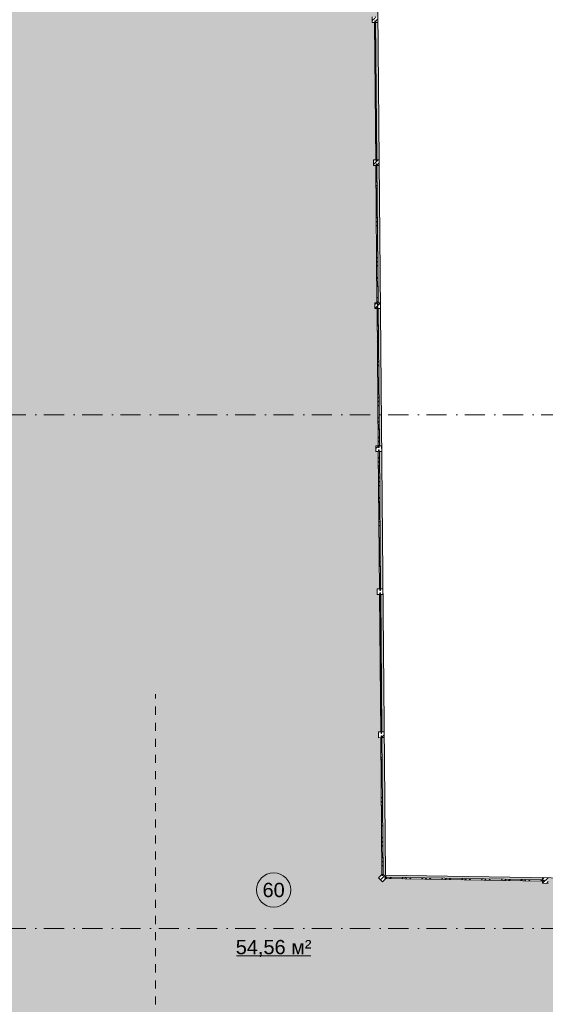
# Model space of a CAD drawing. Header units: millimetres. Extents: x -59761 to 112741, y -57975 to 46221.
# Tile 64 of 256: x -23997 to -14785, y -10329 to 6926. Entities that reach past the tile are written whole.
import ezdxf

# ---------------------------------------------------------------- set-up
doc = ezdxf.new("R2010")
doc.units = ezdxf.units.MM
for name, pattern in [('Wipeout_Contour', [1000, 0, -1000]), ('короткая штриховая', [282.222222, 141.111111, -141.111111]), ('Штрихпунктирная', [670.277762, 352.777767, -176.388884, 0, -141.111112])]:
    doc.linetypes.add(name, pattern=pattern)
for name, color, linetype in [('2D - Зонирования', 7, 'Continuous'), ('Местность - Граница участка', 7, 'Continuous'), ('Местность - Забор', 7, 'Continuous'), ('Элемент модели - Границы зон', 7, 'Continuous'), ('Элемент модели - Зоны уличных помещений', 7, 'Continuous'), ('Элемент Модели - Оси', 2, 'Continuous')]:
    doc.layers.add(name, color=color, linetype=linetype)
doc.styles.add('СГЕНЕРИР_СТИЛЬ_1', font='arial.ttf')
doc.linetypes.add('С Квадратами', pattern='A,0,[6,АР 2 Архитектурные решения dwg1.Shx,S=15.679009,R=0,X=0,Y=0],-1975.555086,0', length=1975.555086)
pattern_1 = [(45, (-45000, -54000), (-176.7767, 176.7767), []), (45, (-45035.36, -53964.64), (-176.7767, 176.7767), []), (45, (-45070.7, -53929.3), (-176.7767, 176.7767), [])]

msp = doc.modelspace()

# ---------------------------------------------------------------- hatches: boundary and pattern name
at = {"layer": '2D - Зонирования', "linetype": 'Continuous', "lineweight": 0}
msp.add_hatch(color=255, dxfattribs=at).paths.add_polyline_path([(-55347.43, -39762.31), (-18842.26, -39151.01), (-18943.58, -38206.96), (-9054.66, -37740.31), (-9597.52, -8195.44), (-17586.84, -8062.63), (-17806.12, 16976.59), (-56422.34, 46220.98), (-56249.55, 32660.99)])

# ---------------------------------------------------------------- linework, layer by layer
at = {"layer": '2D - Зонирования', "color": 7, "linetype": 'Continuous', "lineweight": 15, "flags": 128}
msp.add_lwpolyline([(-55347.43, -39762.31), (-18842.26, -39151.01), (-18943.58, -38206.96), (-9054.66, -37740.31), (-9597.52, -8195.44), (-17586.84, -8062.63), (-17806.12, 16976.59), (-56422.34, 46220.98), (-56249.55, 32660.99)], close=True, dxfattribs=at)
at = {"layer": 'Местность - Граница участка', "color": 7, "linetype": 'С Квадратами', "lineweight": 0}
msp.add_lwpolyline([(-55347.43, -39762.31), (-18842.26, -39151.01), (-18943.58, -38206.96), (-9054.66, -37740.31), (-9597.52, -8195.44), (-17586.84, -8062.63), (-17806.12, 16976.59), (-56422.34, 46220.98), (-56249.55, 32660.99)], close=True, dxfattribs=at)
at = {"layer": 'Элемент модели - Зоны уличных помещений', "color": 7, "linetype": 'Continuous', "lineweight": 15}
msp.add_line((-20196.69, -9478.06), (-18896.11, -9478.06), dxfattribs=at)
at = {"layer": 'Элемент модели - Зоны уличных помещений', "color": 7, "linetype": 'Continuous', "lineweight": 15, "flags": 128}
msp.add_lwpolyline([(-19246.4, -8324.49, 1), (-19846.4, -8324.49, 1)], format="xyb", close=True, dxfattribs=at)
at = {"layer": 'Элемент Модели - Оси', "color": 7, "linetype": 'Штрихпунктирная', "lineweight": 15}
for p, q in [((-57760.58, 0), (110650, 0)), ((-57760.58, -9000), (110650, -9000))]:
    msp.add_line(p, q, dxfattribs=at)

# ---------------------------------------------------------------- texts
at = {"layer": 'Элемент модели - Зоны уличных помещений', "color": 7, "lineweight": 15, "char_height": 250, "attachment_point": 5, "style": 'СГЕНЕРИР_СТИЛЬ_1'}
for s, insert in [('\\A1;{\\pqc;\\fArial|b0|i0|c204|p38;60}', (-19546.4, -8326.55)), ('\\A1;{\\pqc;\\fArial|b0|i0|c204|p38;54,56 м²}', (-19546.4, -9348.75))]:
    msp.add_mtext(s, dxfattribs=dict(at, insert=insert))

# ---------------------------------------------------------------- next in the draw order: wipeouts: each hides what was drawn before it
at = {"color": 254, "linetype": 'Wipeout_Contour', "lineweight": 0, "ltscale": 29491269.06598305}
msp.add_wipeout([(-17663.48, -5655.53), (-17668.48, -5655.57), (-17647.5, -8051.83), (-17642.54, -8046.91), (-17642.32, -8072.03), (-17632.32, -8071.95), (-17632.55, -8045.29), (-17627.51, -8050.38), (-17648.48, -5655.4), (-17653.48, -5655.44), (-17653.74, -5625.44), (-17663.74, -5625.53)], dxfattribs=at).dxf.layer = 'Местность - Забор'

# ---------------------------------------------------------------- next in the draw order: wipeouts: each hides what was drawn before it
at = {"color": 254, "linetype": 'Wipeout_Contour', "lineweight": 0, "ltscale": 29487444.72322223}
msp.add_wipeout([(-17685.43, -3149.19), (-17690.43, -3149.23), (-17669.36, -5555.57), (-17664.36, -5555.53), (-17664.09, -5585.53), (-17654.09, -5585.44), (-17654.36, -5555.44), (-17649.36, -5555.4), (-17670.43, -3149.06), (-17675.43, -3149.1), (-17675.69, -3119.1), (-17685.69, -3119.19)], dxfattribs=at).dxf.layer = 'Местность - Забор'
at = {"color": 254, "linetype": 'Wipeout_Contour', "lineweight": 0, "ltscale": 29510320.89807783}
msp.add_wipeout([(-17597.06, -8107.48), (-17597.22, -8117.48), (-17572.1, -8117.89), (-17577.06, -8122.81), (-14835.21, -8167.87), (-14835.13, -8162.87), (-14805.13, -8163.36), (-14804.97, -8153.36), (-14834.96, -8152.87), (-14834.88, -8147.87), (-17575.45, -8102.83), (-17570.41, -8107.92)], dxfattribs=at).dxf.layer = 'Местность - Забор'

# ---------------------------------------------------------------- next in the draw order: linework, layer by layer
at = {"layer": 'Местность - Забор', "color": 7, "linetype": 'Continuous', "lineweight": 15, "flags": 128}
for points in [[(-17647.5, -8051.83), (-17668.48, -5655.57)], [(-17627.51, -8050.38), (-17648.48, -5655.4)], [(-14834.88, -8147.87), (-17575.45, -8102.83)], [(-14835.21, -8167.87), (-17577.06, -8122.81)]]:
    msp.add_lwpolyline(points, dxfattribs=at)

# ---------------------------------------------------------------- next in the draw order: wipeouts: each hides what was drawn before it
at = {"color": 254, "linetype": 'Wipeout_Contour', "lineweight": 0, "ltscale": 29483638.67188938}
msp.add_wipeout([(-17707.38, -642.85), (-17712.38, -642.89), (-17691.31, -3049.24), (-17686.31, -3049.19), (-17686.04, -3079.19), (-17676.04, -3079.1), (-17676.31, -3049.1), (-17671.31, -3049.06), (-17692.38, -642.72), (-17697.38, -642.76), (-17697.64, -612.76), (-17707.64, -612.85)], dxfattribs=at).dxf.layer = 'Местность - Забор'

# ---------------------------------------------------------------- next in the draw order: linework, layer by layer
at = {"layer": 'Местность - Забор', "color": 7, "linetype": 'Continuous', "lineweight": 15, "flags": 128}
for points in [[(-17669.36, -5555.57), (-17690.43, -3149.23)], [(-17649.36, -5555.4), (-17670.43, -3149.06)]]:
    msp.add_lwpolyline(points, dxfattribs=at)

# ---------------------------------------------------------------- next in the draw order: wipeouts: each hides what was drawn before it
at = {"color": 254, "linetype": 'Wipeout_Contour', "lineweight": 0, "ltscale": 29479862.81583223}
msp.add_wipeout([(-17734.33, 1863.45), (-17713.26, -542.9), (-17708.26, -542.85), (-17707.99, -572.85), (-17697.99, -572.76), (-17698.26, -542.76), (-17693.26, -542.72), (-17714.33, 1863.62), (-17719.33, 1863.58), (-17719.59, 1893.58), (-17729.59, 1893.49), (-17729.33, 1863.49)], dxfattribs=at).dxf.layer = 'Местность - Забор'

# ---------------------------------------------------------------- next in the draw order: linework, layer by layer
at = {"layer": 'Местность - Забор', "color": 7, "linetype": 'Continuous', "lineweight": 15, "flags": 128}
for points in [[(-17691.31, -3049.24), (-17712.38, -642.89)], [(-17671.31, -3049.06), (-17692.38, -642.72)]]:
    msp.add_lwpolyline(points, dxfattribs=at)

# ---------------------------------------------------------------- next in the draw order: wipeouts: each hides what was drawn before it
at = {"color": 254, "linetype": 'Wipeout_Contour', "lineweight": 0, "ltscale": 29476117.16690246}
msp.add_wipeout([(-17756.28, 4369.79), (-17735.21, 1963.44), (-17730.21, 1963.49), (-17729.94, 1933.49), (-17719.94, 1933.58), (-17720.21, 1963.58), (-17715.21, 1963.62), (-17736.28, 4369.96), (-17741.28, 4369.92), (-17741.54, 4399.92), (-17751.54, 4399.83), (-17751.28, 4369.83)], dxfattribs=at).dxf.layer = 'Местность - Забор'
at = {"color": 254, "linetype": 'Wipeout_Contour', "lineweight": 0, "ltscale": 9830421.924893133}
msp.add_wipeout([(-17647.32, -8072.08), (-17627.32, -8071.9), (-17648.74, -5625.4), (-17668.74, -5625.57)], dxfattribs=at).dxf.layer = 'Местность - Забор'

# ---------------------------------------------------------------- next in the draw order: hatches: boundary and pattern name
at = {"layer": 'Местность - Забор', "linetype": 'Continuous', "lineweight": 5}
h = msp.add_hatch(dxfattribs=at)
h.set_pattern_fill('АЛЮМИНИЙ_000D', style=0, pattern_type=2)
h.set_pattern_definition(pattern_1)
h.paths.add_polyline_path([(-17647.32, -8072.08), (-17627.32, -8071.9), (-17648.74, -5625.4), (-17668.74, -5625.57)])

# ---------------------------------------------------------------- next in the draw order: linework, layer by layer
at = {"layer": 'Местность - Забор', "color": 7, "linetype": 'Continuous', "lineweight": 15, "flags": 128}
for points in [[(-17713.26, -542.9), (-17734.33, 1863.45)], [(-17693.26, -542.72), (-17714.33, 1863.62)]]:
    msp.add_lwpolyline(points, dxfattribs=at)
msp.add_lwpolyline([(-17647.32, -8072.08), (-17627.32, -8071.9), (-17648.74, -5625.4), (-17668.74, -5625.57)], close=True, dxfattribs=at)

# ---------------------------------------------------------------- next in the draw order: wipeouts: each hides what was drawn before it
at = {"color": 254, "linetype": 'Wipeout_Contour', "lineweight": 0, "ltscale": 29472401.73613189}
msp.add_wipeout([(-17778.23, 6876.13), (-17757.16, 4469.78), (-17752.16, 4469.83), (-17751.89, 4439.83), (-17741.89, 4439.92), (-17742.16, 4469.92), (-17737.16, 4469.96), (-17758.23, 6876.3), (-17763.23, 6876.26), (-17763.49, 6906.26), (-17773.49, 6906.17), (-17773.23, 6876.17)], dxfattribs=at).dxf.layer = 'Местность - Забор'

# ---------------------------------------------------------------- next in the draw order: linework, layer by layer
at = {"layer": 'Местность - Забор', "color": 7, "linetype": 'Continuous', "lineweight": 15, "flags": 128}
for points in [[(-17757.16, 4469.78), (-17778.23, 6876.13)], [(-17737.16, 4469.96), (-17758.23, 6876.3)], [(-17735.21, 1963.44), (-17756.28, 4369.79)], [(-17715.21, 1963.62), (-17736.28, 4369.96)]]:
    msp.add_lwpolyline(points, dxfattribs=at)

# ---------------------------------------------------------------- next in the draw order: wipeouts: each hides what was drawn before it
at = {"color": 254, "linetype": 'Wipeout_Contour', "lineweight": 0, "ltscale": 9829148.279431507}
msp.add_wipeout([(-17669.09, -5585.57), (-17649.1, -5585.4), (-17670.69, -3119.06), (-17690.69, -3119.23)], dxfattribs=at).dxf.layer = 'Местность - Забор'
at = {"color": 254, "linetype": 'Wipeout_Contour', "lineweight": 0, "ltscale": 9836782.397981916}
msp.add_wipeout([(-14805.21, -8168.36), (-14804.88, -8148.37), (-17596.97, -8102.48), (-17597.3, -8122.48)], dxfattribs=at).dxf.layer = 'Местность - Забор'

# ---------------------------------------------------------------- next in the draw order: hatches: boundary and pattern name
at = {"layer": 'Местность - Забор', "linetype": 'Continuous', "lineweight": 5}
h = msp.add_hatch(dxfattribs=at)
h.set_pattern_fill('АЛЮМИНИЙ_000D', style=0, pattern_type=2)
h.set_pattern_definition(pattern_1)
h.paths.add_polyline_path([(-17669.09, -5585.57), (-17649.1, -5585.4), (-17670.69, -3119.06), (-17690.69, -3119.23)])
h = msp.add_hatch(dxfattribs=at)
h.set_pattern_fill('АЛЮМИНИЙ_000D', style=0, pattern_type=2)
h.set_pattern_definition(pattern_1)
h.paths.add_polyline_path([(-14805.21, -8168.36), (-14804.88, -8148.37), (-17596.97, -8102.48), (-17597.3, -8122.48)])

# ---------------------------------------------------------------- next in the draw order: linework, layer by layer
at = {"layer": 'Местность - Забор', "color": 7, "linetype": 'Continuous', "lineweight": 15, "flags": 128}
for points in [[(-17669.09, -5585.57), (-17649.1, -5585.4), (-17670.69, -3119.06), (-17690.69, -3119.23)], [(-14805.21, -8168.36), (-14804.88, -8148.37), (-17596.97, -8102.48), (-17597.3, -8122.48)]]:
    msp.add_lwpolyline(points, close=True, dxfattribs=at)

# ---------------------------------------------------------------- next in the draw order: wipeouts: each hides what was drawn before it
at = {"color": 254, "linetype": 'Wipeout_Contour', "lineweight": 0, "ltscale": 9827879.595674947}
msp.add_wipeout([(-17691.04, -3079.23), (-17671.04, -3079.06), (-17692.64, -612.72), (-17712.64, -612.89)], dxfattribs=at).dxf.layer = 'Местность - Забор'
at = {"color": 254, "linetype": 'Wipeout_Contour', "lineweight": 0, "ltscale": 29489355.53497135}
msp.add_wipeout([(-17654.09, -5585.44), (-17664.09, -5585.53), (-17664.36, -5555.53), (-17709.36, -5555.93), (-17708.48, -5655.92), (-17663.48, -5655.53), (-17663.74, -5625.53), (-17653.74, -5625.44), (-17653.48, -5655.44), (-17608.48, -5655.05), (-17609.36, -5555.05), (-17654.36, -5555.44)], dxfattribs=at).dxf.layer = 'Местность - Забор'
at = {"color": 254, "linetype": 'Wipeout_Contour', "lineweight": 0, "ltscale": 24577791.9177004}
msp.add_wipeout([(-17572.1, -8117.89), (-17597.22, -8117.48), (-17597.06, -8107.48), (-17570.41, -8107.92), (-17632.55, -8045.29), (-17632.32, -8071.95), (-17642.32, -8072.03), (-17642.54, -8046.91), (-17707.68, -8111.55), (-17637.24, -8182.54)], dxfattribs=at).dxf.layer = 'Местность - Забор'
at = {"color": 254, "linetype": 'Wipeout_Contour', "lineweight": 0, "ltscale": 29527250.77712864}
msp.add_wipeout([(-14804.97, -8153.36), (-14805.13, -8163.36), (-14835.13, -8162.87), (-14835.87, -8207.86), (-14735.88, -8209.51), (-14735.14, -8164.51), (-14765.14, -8164.02), (-14764.97, -8154.02), (-14734.98, -8154.51), (-14734.24, -8109.52), (-14834.22, -8107.88), (-14834.96, -8152.87)], dxfattribs=at).dxf.layer = 'Местность - Забор'

# ---------------------------------------------------------------- next in the draw order: hatches: boundary and pattern name
at = {"layer": 'Местность - Забор', "linetype": 'Continuous', "lineweight": 5}
h = msp.add_hatch(dxfattribs=at)
h.set_pattern_fill('АЛЮМИНИЙ_000D', style=0, pattern_type=2)
h.set_pattern_definition(pattern_1)
h.paths.add_polyline_path([(-17691.04, -3079.23), (-17671.04, -3079.06), (-17692.64, -612.72), (-17712.64, -612.89)])
h = msp.add_hatch(dxfattribs=at)
h.set_pattern_fill('АЛЮМИНИЙ_000D', style=0, pattern_type=2)
h.set_pattern_definition(pattern_1)
h.paths.add_polyline_path([(-17654.09, -5585.44), (-17664.09, -5585.53), (-17664.36, -5555.53), (-17709.36, -5555.93), (-17708.48, -5655.92), (-17663.48, -5655.53), (-17663.74, -5625.53), (-17653.74, -5625.44), (-17653.48, -5655.44), (-17608.48, -5655.05), (-17609.36, -5555.05), (-17654.36, -5555.44)])
h = msp.add_hatch(dxfattribs=at)
h.set_pattern_fill('АЛЮМИНИЙ_000D', style=0, pattern_type=2)
h.set_pattern_definition(pattern_1)
h.paths.add_polyline_path([(-17572.1, -8117.89), (-17597.22, -8117.48), (-17597.06, -8107.48), (-17570.41, -8107.92), (-17632.55, -8045.29), (-17632.32, -8071.95), (-17642.32, -8072.03), (-17642.54, -8046.91), (-17707.68, -8111.55), (-17637.24, -8182.54)])
h = msp.add_hatch(dxfattribs=at)
h.set_pattern_fill('АЛЮМИНИЙ_000D', style=0, pattern_type=2)
h.set_pattern_definition(pattern_1)
h.paths.add_polyline_path([(-14804.97, -8153.36), (-14805.13, -8163.36), (-14835.13, -8162.87), (-14835.87, -8207.86), (-14735.88, -8209.51), (-14735.14, -8164.51), (-14765.14, -8164.02), (-14764.97, -8154.02), (-14734.98, -8154.51), (-14734.24, -8109.52), (-14834.22, -8107.88), (-14834.96, -8152.87)])

# ---------------------------------------------------------------- next in the draw order: linework, layer by layer
at = {"layer": 'Местность - Забор', "color": 7, "linetype": 'Continuous', "lineweight": 15}
for p, q in [((-17664.36, -5555.53), (-17709.36, -5555.93)), ((-17709.36, -5555.93), (-17708.48, -5655.92)), ((-17663.48, -5655.53), (-17708.48, -5655.92)), ((-17664.36, -5555.53), (-17664.09, -5585.53)), ((-17654.09, -5585.44), (-17664.09, -5585.53)), ((-17653.74, -5625.44), (-17663.74, -5625.53)), ((-17663.74, -5625.53), (-17663.48, -5655.53)), ((-17609.36, -5555.05), (-17654.36, -5555.44)), ((-17654.36, -5555.44), (-17654.09, -5585.44)), ((-17653.74, -5625.44), (-17653.48, -5655.44)), ((-17608.48, -5655.05), (-17653.48, -5655.44)), ((-17609.36, -5555.05), (-17608.48, -5655.05)), ((-17642.54, -8046.91), (-17707.68, -8111.55)), ((-17642.54, -8046.91), (-17642.32, -8072.03)), ((-17632.32, -8071.95), (-17642.32, -8072.03)), ((-17632.55, -8045.29), (-17632.32, -8071.95)), ((-17632.55, -8045.29), (-17570.41, -8107.92)), ((-17597.06, -8107.48), (-17597.22, -8117.48)), ((-17597.06, -8107.48), (-17570.41, -8107.92)), ((-14834.22, -8107.88), (-14834.96, -8152.87)), ((-14834.22, -8107.88), (-14734.24, -8109.52)), ((-17707.68, -8111.55), (-17637.24, -8182.54)), ((-17572.1, -8117.89), (-17637.24, -8182.54)), ((-17597.22, -8117.48), (-17572.1, -8117.89)), ((-14835.13, -8162.87), (-14835.87, -8207.86)), ((-14835.87, -8207.86), (-14735.88, -8209.51)), ((-14835.13, -8162.87), (-14805.13, -8163.36)), ((-14834.96, -8152.87), (-14804.97, -8153.36)), ((-14804.97, -8153.36), (-14805.13, -8163.36))]:
    msp.add_line(p, q, dxfattribs=at)
at = {"layer": 'Местность - Забор', "color": 7, "linetype": 'Continuous', "lineweight": 15, "flags": 128}
msp.add_lwpolyline([(-17691.04, -3079.23), (-17671.04, -3079.06), (-17692.64, -612.72), (-17712.64, -612.89)], close=True, dxfattribs=at)
at = {"layer": 'Элемент модели - Границы зон', "color": 7, "linetype": 'короткая штриховая', "lineweight": 15}
msp.add_lwpolyline([(-9055, -11461.72), (-21616.65, -11461.72), (-21616.65, -4891.3)], dxfattribs=at)

# ---------------------------------------------------------------- next in the draw order: wipeouts: each hides what was drawn before it
at = {"color": 254, "linetype": 'Wipeout_Contour', "lineweight": 0, "ltscale": 9826620.977026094}
msp.add_wipeout([(-17712.99, -572.89), (-17692.99, -572.72), (-17714.59, 1893.62), (-17734.59, 1893.45)], dxfattribs=at).dxf.layer = 'Местность - Забор'
at = {"color": 254, "linetype": 'Wipeout_Contour', "lineweight": 0, "ltscale": 29485534.38900099}
msp.add_wipeout([(-17676.04, -3079.1), (-17686.04, -3079.19), (-17686.31, -3049.19), (-17731.31, -3049.59), (-17730.43, -3149.58), (-17685.43, -3149.19), (-17685.69, -3119.19), (-17675.69, -3119.1), (-17675.43, -3149.1), (-17630.43, -3148.71), (-17631.31, -3048.71), (-17676.31, -3049.1)], dxfattribs=at).dxf.layer = 'Местность - Забор'

# ---------------------------------------------------------------- next in the draw order: hatches: boundary and pattern name
at = {"layer": 'Местность - Забор', "linetype": 'Continuous', "lineweight": 5}
h = msp.add_hatch(dxfattribs=at)
h.set_pattern_fill('АЛЮМИНИЙ_000D', style=0, pattern_type=2)
h.set_pattern_definition(pattern_1)
h.paths.add_polyline_path([(-17712.99, -572.89), (-17692.99, -572.72), (-17714.59, 1893.62), (-17734.59, 1893.45)])

# ---------------------------------------------------------------- next in the draw order: linework, layer by layer
at = {"layer": 'Местность - Забор', "color": 7, "linetype": 'Continuous', "lineweight": 15}
for p, q in [((-17686.31, -3049.19), (-17731.31, -3049.59)), ((-17731.31, -3049.59), (-17730.43, -3149.58)), ((-17686.31, -3049.19), (-17686.04, -3079.19)), ((-17676.04, -3079.1), (-17686.04, -3079.19)), ((-17631.31, -3048.71), (-17676.31, -3049.1)), ((-17676.31, -3049.1), (-17676.04, -3079.1)), ((-17631.31, -3048.71), (-17630.43, -3148.71)), ((-17685.43, -3149.19), (-17730.43, -3149.58)), ((-17675.69, -3119.1), (-17685.69, -3119.19)), ((-17685.69, -3119.19), (-17685.43, -3149.19)), ((-17675.69, -3119.1), (-17675.43, -3149.1)), ((-17630.43, -3148.71), (-17675.43, -3149.1))]:
    msp.add_line(p, q, dxfattribs=at)
at = {"layer": 'Местность - Забор', "color": 7, "linetype": 'Continuous', "lineweight": 15, "flags": 128}
msp.add_lwpolyline([(-17712.99, -572.89), (-17692.99, -572.72), (-17714.59, 1893.62), (-17734.59, 1893.45)], close=True, dxfattribs=at)

# ---------------------------------------------------------------- next in the draw order: wipeouts: each hides what was drawn before it
at = {"color": 254, "linetype": 'Wipeout_Contour', "lineweight": 0, "ltscale": 9825372.427352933}
msp.add_wipeout([(-17734.94, 1933.45), (-17714.94, 1933.62), (-17736.54, 4399.96), (-17756.54, 4399.79)], dxfattribs=at).dxf.layer = 'Местность - Забор'
at = {"color": 254, "linetype": 'Wipeout_Contour', "lineweight": 0, "ltscale": 29481743.4325297}
msp.add_wipeout([(-17697.99, -572.76), (-17707.99, -572.85), (-17708.26, -542.85), (-17753.25, -543.25), (-17752.38, -643.24), (-17707.38, -642.85), (-17707.64, -612.85), (-17697.64, -612.76), (-17697.38, -642.76), (-17652.38, -642.37), (-17653.26, -542.37), (-17698.26, -542.76)], dxfattribs=at).dxf.layer = 'Местность - Забор'

# ---------------------------------------------------------------- next in the draw order: hatches: boundary and pattern name
at = {"layer": 'Местность - Забор', "linetype": 'Continuous', "lineweight": 5}
h = msp.add_hatch(dxfattribs=at)
h.set_pattern_fill('АЛЮМИНИЙ_000D', style=0, pattern_type=2)
h.set_pattern_definition(pattern_1)
h.paths.add_polyline_path([(-17734.94, 1933.45), (-17714.94, 1933.62), (-17736.54, 4399.96), (-17756.54, 4399.79)])
h = msp.add_hatch(dxfattribs=at)
h.set_pattern_fill('АЛЮМИНИЙ_000D', style=0, pattern_type=2)
h.set_pattern_definition(pattern_1)
h.paths.add_polyline_path([(-17697.99, -572.76), (-17707.99, -572.85), (-17708.26, -542.85), (-17753.25, -543.25), (-17752.38, -643.24), (-17707.38, -642.85), (-17707.64, -612.85), (-17697.64, -612.76), (-17697.38, -642.76), (-17652.38, -642.37), (-17653.26, -542.37), (-17698.26, -542.76)])

# ---------------------------------------------------------------- next in the draw order: linework, layer by layer
at = {"layer": 'Местность - Забор', "color": 7, "linetype": 'Continuous', "lineweight": 15}
for p, q in [((-17708.26, -542.85), (-17753.25, -543.25)), ((-17753.25, -543.25), (-17752.38, -643.24)), ((-17707.38, -642.85), (-17752.38, -643.24)), ((-17708.26, -542.85), (-17707.99, -572.85)), ((-17697.99, -572.76), (-17707.99, -572.85)), ((-17697.64, -612.76), (-17707.64, -612.85)), ((-17707.64, -612.85), (-17707.38, -642.85)), ((-17653.26, -542.37), (-17698.26, -542.76)), ((-17698.26, -542.76), (-17697.99, -572.76)), ((-17697.64, -612.76), (-17697.38, -642.76)), ((-17652.38, -642.37), (-17697.38, -642.76)), ((-17653.26, -542.37), (-17652.38, -642.37))]:
    msp.add_line(p, q, dxfattribs=at)
at = {"layer": 'Местность - Забор', "color": 7, "linetype": 'Continuous', "lineweight": 15, "flags": 128}
msp.add_lwpolyline([(-17734.94, 1933.45), (-17714.94, 1933.62), (-17736.54, 4399.96), (-17756.54, 4399.79)], close=True, dxfattribs=at)

# ---------------------------------------------------------------- next in the draw order: wipeouts: each hides what was drawn before it
at = {"color": 254, "linetype": 'Wipeout_Contour', "lineweight": 0, "ltscale": 9824133.950494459}
msp.add_wipeout([(-17756.89, 4439.79), (-17736.89, 4439.96), (-17758.49, 6906.3), (-17778.49, 6906.13)], dxfattribs=at).dxf.layer = 'Местность - Забор'
at = {"color": 254, "linetype": 'Wipeout_Contour', "lineweight": 0, "ltscale": 29477982.67720489}
msp.add_wipeout([(-17719.94, 1933.58), (-17729.94, 1933.49), (-17730.21, 1963.49), (-17775.2, 1963.09), (-17774.33, 1863.1), (-17729.33, 1863.49), (-17729.59, 1893.49), (-17719.59, 1893.58), (-17719.33, 1863.58), (-17674.33, 1863.97), (-17675.21, 1963.97), (-17720.21, 1963.58)], dxfattribs=at).dxf.layer = 'Местность - Забор'

# ---------------------------------------------------------------- next in the draw order: hatches: boundary and pattern name
at = {"layer": 'Местность - Забор', "linetype": 'Continuous', "lineweight": 5}
h = msp.add_hatch(dxfattribs=at)
h.set_pattern_fill('АЛЮМИНИЙ_000D', style=0, pattern_type=2)
h.set_pattern_definition(pattern_1)
h.paths.add_polyline_path([(-17756.89, 4439.79), (-17736.89, 4439.96), (-17758.49, 6906.3), (-17778.49, 6906.13)])
h = msp.add_hatch(dxfattribs=at)
h.set_pattern_fill('АЛЮМИНИЙ_000D', style=0, pattern_type=2)
h.set_pattern_definition(pattern_1)
h.paths.add_polyline_path([(-17719.94, 1933.58), (-17729.94, 1933.49), (-17730.21, 1963.49), (-17775.2, 1963.09), (-17774.33, 1863.1), (-17729.33, 1863.49), (-17729.59, 1893.49), (-17719.59, 1893.58), (-17719.33, 1863.58), (-17674.33, 1863.97), (-17675.21, 1963.97), (-17720.21, 1963.58)])

# ---------------------------------------------------------------- next in the draw order: linework, layer by layer
at = {"layer": 'Местность - Забор', "color": 7, "linetype": 'Continuous', "lineweight": 15}
for p, q in [((-17730.21, 1963.49), (-17775.2, 1963.09)), ((-17775.2, 1963.09), (-17774.33, 1863.1)), ((-17730.21, 1963.49), (-17729.94, 1933.49)), ((-17719.94, 1933.58), (-17729.94, 1933.49)), ((-17675.21, 1963.97), (-17720.21, 1963.58)), ((-17720.21, 1963.58), (-17719.94, 1933.58)), ((-17675.21, 1963.97), (-17674.33, 1863.97)), ((-17729.33, 1863.49), (-17774.33, 1863.1)), ((-17719.59, 1893.58), (-17729.59, 1893.49)), ((-17729.59, 1893.49), (-17729.33, 1863.49)), ((-17719.59, 1893.58), (-17719.33, 1863.58)), ((-17674.33, 1863.97), (-17719.33, 1863.58))]:
    msp.add_line(p, q, dxfattribs=at)
at = {"layer": 'Местность - Забор', "color": 7, "linetype": 'Continuous', "lineweight": 15, "flags": 128}
msp.add_lwpolyline([(-17756.89, 4439.79), (-17736.89, 4439.96), (-17758.49, 6906.3), (-17778.49, 6906.13)], close=True, dxfattribs=at)

# ---------------------------------------------------------------- next in the draw order: wipeouts: each hides what was drawn before it
at = {"color": 254, "linetype": 'Wipeout_Contour', "lineweight": 0, "ltscale": 29470551.81614965}
msp.add_wipeout([(-17763.84, 6946.26), (-17773.84, 6946.17), (-17774.11, 6976.17), (-17819.1, 6975.77), (-17818.23, 6875.78), (-17773.23, 6876.17), (-17773.49, 6906.17), (-17763.49, 6906.26), (-17763.23, 6876.26), (-17718.23, 6876.65), (-17719.11, 6976.65), (-17764.11, 6976.26)], dxfattribs=at).dxf.layer = 'Местность - Забор'
at = {"color": 254, "linetype": 'Wipeout_Contour', "lineweight": 0, "ltscale": 29474252.13458705}
msp.add_wipeout([(-17741.89, 4439.92), (-17751.89, 4439.83), (-17752.16, 4469.83), (-17797.15, 4469.43), (-17796.28, 4369.44), (-17751.28, 4369.83), (-17751.54, 4399.83), (-17741.54, 4399.92), (-17741.28, 4369.92), (-17696.28, 4370.31), (-17697.16, 4470.31), (-17742.16, 4469.92)], dxfattribs=at).dxf.layer = 'Местность - Забор'

# ---------------------------------------------------------------- next in the draw order: hatches: boundary and pattern name
at = {"layer": 'Местность - Забор', "linetype": 'Continuous', "lineweight": 5}
h = msp.add_hatch(dxfattribs=at)
h.set_pattern_fill('АЛЮМИНИЙ_000D', style=0, pattern_type=2)
h.set_pattern_definition(pattern_1)
h.paths.add_polyline_path([(-17763.84, 6946.26), (-17773.84, 6946.17), (-17774.11, 6976.17), (-17819.1, 6975.77), (-17818.23, 6875.78), (-17773.23, 6876.17), (-17773.49, 6906.17), (-17763.49, 6906.26), (-17763.23, 6876.26), (-17718.23, 6876.65), (-17719.11, 6976.65), (-17764.11, 6976.26)])
h = msp.add_hatch(dxfattribs=at)
h.set_pattern_fill('АЛЮМИНИЙ_000D', style=0, pattern_type=2)
h.set_pattern_definition(pattern_1)
h.paths.add_polyline_path([(-17741.89, 4439.92), (-17751.89, 4439.83), (-17752.16, 4469.83), (-17797.15, 4469.43), (-17796.28, 4369.44), (-17751.28, 4369.83), (-17751.54, 4399.83), (-17741.54, 4399.92), (-17741.28, 4369.92), (-17696.28, 4370.31), (-17697.16, 4470.31), (-17742.16, 4469.92)])

# ---------------------------------------------------------------- next in the draw order: linework, layer by layer
at = {"layer": 'Местность - Забор', "color": 7, "linetype": 'Continuous', "lineweight": 15}
for p, q in [((-17819.1, 6975.77), (-17818.23, 6875.78)), ((-17763.49, 6906.26), (-17773.49, 6906.17)), ((-17773.49, 6906.17), (-17773.23, 6876.17)), ((-17763.49, 6906.26), (-17763.23, 6876.26)), ((-17719.11, 6976.65), (-17718.23, 6876.65)), ((-17773.23, 6876.17), (-17818.23, 6875.78)), ((-17718.23, 6876.65), (-17763.23, 6876.26)), ((-17752.16, 4469.83), (-17797.15, 4469.43)), ((-17797.15, 4469.43), (-17796.28, 4369.44)), ((-17751.28, 4369.83), (-17796.28, 4369.44)), ((-17752.16, 4469.83), (-17751.89, 4439.83)), ((-17741.89, 4439.92), (-17751.89, 4439.83)), ((-17741.54, 4399.92), (-17751.54, 4399.83)), ((-17751.54, 4399.83), (-17751.28, 4369.83)), ((-17697.16, 4470.31), (-17742.16, 4469.92)), ((-17742.16, 4469.92), (-17741.89, 4439.92)), ((-17741.54, 4399.92), (-17741.28, 4369.92)), ((-17696.28, 4370.31), (-17741.28, 4369.92)), ((-17697.16, 4470.31), (-17696.28, 4370.31))]:
    msp.add_line(p, q, dxfattribs=at)

doc.saveas('drawing.dxf')
